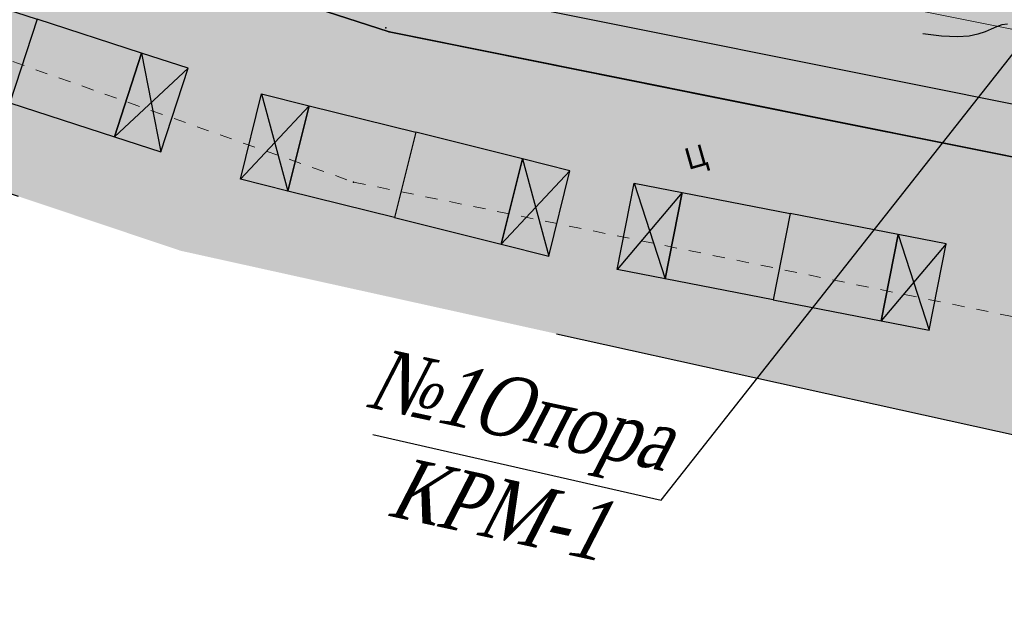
# Model space of a CAD drawing. Extents: x 4085 to 16488, y -65 to 12615.
# Tile 148 of 229: x 15329 to 15410, y 10527 to 10575. Entities that reach past the tile are written whole.
import ezdxf
from ezdxf.xclip import XClip

# ---------------------------------------------------------------- set-up
doc = ezdxf.new("R2010")
doc.units = 0
doc.header["$MEASUREMENT"] = 0
doc.header["$XCLIPFRAME"] = 0
for name, pattern in [('CONTI', [0]), ('STRIHSMALL', [1, 0.5, -0.5]), ('ДОРОГИ_СТРОЯЩ', [9, 8, -1])]:
    doc.linetypes.add(name, pattern=pattern)
doc.layers.get('0').update_dxf_attribs({"color": 250, "linetype": 'CONTI'})
for name, color, linetype in [('(025) Дорога', 7, 'Continuous'), ('(035) Откосы', 7, 'Continuous'), ('GOR_BDEFAULT', 212, 'CONTI'), ('PI_TTDEFAULT', 5, 'CONTI')]:
    doc.layers.add(name, color=color, linetype=linetype)
doc.layers.add('.', color=7, linetype='Continuous', lineweight=15)
doc.layers.add('0ZG - GOR-INCE', color=5, linetype='Continuous', lineweight=15)
doc.styles.add('BM-431', font='txt')
doc.styles.add('ESKD1', font='times.ttf', dxfattribs={"width": 0.8, "oblique": 14.99430549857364})
doc.styles.get("Standard").update_dxf_attribs({"font": 'times.ttf'})
doc.linetypes.add('ОТКОСЫ_НЕУКР1', pattern='A,0.5,["|",Standard,S=-1.199999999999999,R=0,X=0,Y=1.199999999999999],1,["|",Standard,S=-0.5,R=0,X=0,Y=0.5],0.5', length=2)

# ---------------------------------------------------------------- blocks, each defined once
blk = doc.blocks.new('wedwedwedewdewd')
at = {"layer": '.', "linetype": 'Continuous'}
h = blk.add_hatch(color=256, dxfattribs=at)
h.dxf.hatch_style = 1
h.set_gradient(color1=(255, 217, 179), color2=(255, 209, 163), one_color=1, tint=0.8199999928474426, name='HEMISPHERICAL')
h.paths.add_polyline_path([(16128.6629179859, 10756.6104308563), (16126.6629179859, 10756.6104308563), (16126.6629179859, 10760.2104308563), (16128.6629179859, 10760.2104308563)])
h.paths.add_polyline_path([(16137.6629179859, 10756.6104308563), (16139.6629179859, 10756.6104308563), (16139.6629179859, 10760.2104308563), (16137.6629179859, 10760.2104308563)])
h = blk.add_hatch(color=256, dxfattribs=at)
h.dxf.hatch_style = 1
h.set_gradient(color1=(255, 127, 127), color2=(255, 133, 133), one_color=1, tint=0.7599999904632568, name='HEMISPHERICAL')
h.paths.add_polyline_path([(16133.1629179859, 10760.2104308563), (16133.1629179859, 10756.6104308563), (16137.6629179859, 10756.6104308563), (16137.6629179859, 10760.2104308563)])
h.paths.add_polyline_path([(16133.1629179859, 10760.2104308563), (16133.1629179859, 10756.6104308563), (16128.6629179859, 10756.6104308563), (16128.6629179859, 10760.2104308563)])
at = {"linetype": 'Continuous'}
for points in [[(16128.6629179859, 10756.6104308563), (16126.6629179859, 10756.6104308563), (16126.6629179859, 10760.2104308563), (16128.6629179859, 10760.2104308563)], [(16133.1629179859, 10760.2104308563), (16133.1629179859, 10756.6104308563), (16128.6629179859, 10756.6104308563), (16128.6629179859, 10760.2104308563)], [(16133.1629179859, 10760.2104308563), (16133.1629179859, 10756.6104308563), (16137.6629179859, 10756.6104308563), (16137.6629179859, 10760.2104308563)], [(16137.6629179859, 10756.6104308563), (16139.6629179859, 10756.6104308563), (16139.6629179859, 10760.2104308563), (16137.6629179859, 10760.2104308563)]]:
    blk.add_lwpolyline(points, close=True, dxfattribs=at)
for points in [[(16126.6629179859, 10760.2104308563), (16128.6629179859, 10756.6104308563)], [(16128.6629179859, 10760.2104308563), (16126.6629179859, 10756.6104308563)], [(16137.6629179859, 10760.2104308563), (16139.6629179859, 10756.6104308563)], [(16139.6629179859, 10760.2104308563), (16137.6629179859, 10756.6104308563)]]:
    blk.add_lwpolyline(points, dxfattribs=at)
blk = doc.blocks.new('DWQDWQDWQDW')
at = {"layer": '(035) Откосы', "color": 253, "linetype": 'ОТКОСЫ_НЕУКР1', "elevation": -0.6170000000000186, "flags": 128}
blk.add_lwpolyline([(16564.2685543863, 8940.05366447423), (16571.56438794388, 8940.049617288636), (16579.24229880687, 8940.682216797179), (16586.23834138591, 8939.28798064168), (16594.08376090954, 8937.329337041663), (16596.23756082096, 8937.07311931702), (16604.99378058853, 8932.406532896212), (16613.69562732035, 8927.074860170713), (16626.47846730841, 8919.280967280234), (16639.49087866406, 8911.319458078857), (16651.9820064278, 8903.85268458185), (16664.47700269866, 8896.490241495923), (16677.09143031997, 8889.065860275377), (16679.39855639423, 8887.981581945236), (16695.2108295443, 8881.729711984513), (16708.65326078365, 8876.525155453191), (16722.23698177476, 8871.77063759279), (16735.50823853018, 8868.774063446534), (16749.63002218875, 8865.606017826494), (16760.99577287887, 8864.573100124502), (16775.79265262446, 8863.378462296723), (16791.22906654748, 8862.267464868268), (16804.74432975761, 8861.94847750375), (16819.74132904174, 8861.653146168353), (16835.02693216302, 8861.360536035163), (16850.25698425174, 8861.043143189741), (16865.37728238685, 8860.79020800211), (16880.60442877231, 8860.5237254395), (16895.80853699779, 8860.385576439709), (16909.27623827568, 8864.858854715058), (16923.90202324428, 8869.7262688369), (16938.08048568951, 8874.446364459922), (16952.65749232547, 8879.342421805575), (16966.66929764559, 8883.988184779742), (16980.80614278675, 8888.7491203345), (16994.83943295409, 8893.431466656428), (16997.11785405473, 8894.36489901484), (17001.96598783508, 8896.979129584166), (17014.00648242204, 8903.364783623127), (17016.84216589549, 8904.618776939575), (17018.16922240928, 8905.356490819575), (17021.24240132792, 8907.064878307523), (17025.47054322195, 8909.6625474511)], dxfattribs=at)
at = {"color": 253, "linetype": 'Continuous', "elevation": -0.6170000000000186}
for points in [[(16558.80255977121, 8945.946029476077), (16570.6070005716, 8947.717188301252, -0.07815532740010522), (16597.94249155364, 8942.058203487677), (16620.12967143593, 8929.197915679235, 0.02195865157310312), (16680.08866086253, 8893.238522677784, 0.01496813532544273), (16723.48298193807, 8876.757839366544), (16750.88513959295, 8870.57602320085), (16790.77832134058, 8867.279309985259), (16872.31370058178, 8863.893621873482), (16895.15054692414, 8864.321306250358), (16944.32124811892, 8880.133131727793), (16994.43535242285, 8899.563749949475), (17012.77464116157, 8910.375999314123), (17023.26825659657, 8917.9292242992)], [(16562.18063359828, 8941.934712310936), (16579.37002182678, 8942.908548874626), (16596.98241794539, 8939.147166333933), (16618.54894594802, 8926.646625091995, 0.02197958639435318), (16678.79663357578, 8890.526571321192, 0.01507167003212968), (16722.66014219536, 8873.868075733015), (16750.42929275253, 8867.603467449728), (16790.58345219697, 8864.285187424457, 0.01330051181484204), (16847.98186172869, 8863.082048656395), (16895.37651316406, 8862.057228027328), (16949.57757229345, 8880.2725550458, 0.04650476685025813), (16996.14201924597, 8896.840733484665), (17017.23438593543, 8907.707821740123), (17025.51246180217, 8912.472396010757)]]:
    blk.add_lwpolyline(points, format="xyb", dxfattribs=at)
at = {"color": 253, "linetype": 'STRIHSMALL', "elevation": -0.2409999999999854}
blk.add_lwpolyline([(16593.21583156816, 8931.924035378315), (16614.44362853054, 8919.185168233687), (16675.036071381, 8883.007916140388), (16720.64128200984, 8865.661257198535), (16749.28270343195, 8859.111734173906), (16790.49098786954, 8855.53213624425), (16849.99348042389, 8854.548292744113), (16896.48786096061, 8853.889257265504), (16953.02450571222, 8872.4673090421), (16964.2357470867, 8876.242711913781), (17016.50260233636, 8897.154158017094)], dxfattribs=at)
at = {"layer": 'GOR_BDEFAULT', "color": 253}
blk.add_polyline3d([(16747.53954797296, 8871.49960799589, 0.02799999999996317), (16747.29972271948, 8871.468242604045, 0.02799999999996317), (16747.07964134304, 8871.400684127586, 0.02799999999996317), (16746.86711058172, 8871.30408829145, 0.02799999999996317), (16746.61586620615, 8871.19742984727, 0.02799999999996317), (16746.31836062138, 8871.109734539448, 0.02799999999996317), (16745.9527196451, 8871.045652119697, 0.02799999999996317), (16745.47267955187, 8871.024155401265, 0.02799999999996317), (16744.81978536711, 8871.07136518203, 0.02799999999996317), (16744.05713823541, 8871.183028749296, 0.02799999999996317)], dxfattribs=at)
blk.add_polyline3d([(16747.53954797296, 8871.49960799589, 0.02799999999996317), (16747.29972271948, 8871.468242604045, 0.02799999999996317), (16747.07964134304, 8871.400684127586, 0.02799999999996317), (16746.86711058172, 8871.30408829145, 0.02799999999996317), (16746.61586620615, 8871.19742984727, 0.02799999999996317), (16746.31836062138, 8871.109734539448, 0.02799999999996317), (16745.9527196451, 8871.045652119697, 0.02799999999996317), (16745.47267955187, 8871.024155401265, 0.02799999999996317), (16744.81978536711, 8871.07136518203, 0.02799999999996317), (16744.05713823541, 8871.183028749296, 0.02799999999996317)], dxfattribs=at)
at = {"layer": 'PI_TTDEFAULT', "color": 253}
for p in [(16722.11175695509, 8871.941527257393, -0.3110000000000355), (16722.23698177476, 8871.77063759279, -0.3710000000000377), (16735.50823853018, 8868.774063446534, -0.3900000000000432), (16720.64128200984, 8865.661257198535, -0.1779999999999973)]:
    blk.add_point(p, dxfattribs=at)
at = {"layer": '(025) Дорога', "color": 253, "linetype": 'ДОРОГИ_СТРОЯЩ', "extrusion": (-0.01063456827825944, -0.002758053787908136, 0.9999396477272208), "style": 'BM-431'}
blk.add_text('Ц', height=0.8750000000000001, rotation=14.53837778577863, dxfattribs=at).set_placement((16730.28196220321, 8864.500700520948, -496.3543458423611))
blk = doc.blocks.new('A$C10aa157c')
at = {"layer": '.', "linetype": 'Continuous', "lineweight": 50}
h = blk.add_hatch(color=4, dxfattribs=at)
h.dxf.hatch_style = 1
h.set_gradient(color1=(0, 255, 255), color2=(0, 255, 255), one_color=1, tint=0.5)
edge = h.paths.add_edge_path()
edge.add_line((117.4324962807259, 25.8464246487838), (111.2859458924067, 22.04202636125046))
edge.add_line((111.2859458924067, 22.04202636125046), (90.49397812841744, 10.57433190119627))
edge.add_line((90.49397812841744, 10.57433190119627), (88.23807309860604, 9.587726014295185))
edge.add_line((88.23807309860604, 9.587726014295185), (6.163735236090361, -19.95635591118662))
edge.add_arc((-27.70549202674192, 74.13336427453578), 100.0000000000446, 270.3128248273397, 289.7972202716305, ccw=False)
edge.add_line((-27.15951241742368, -25.86514524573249), (-114.5854871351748, -26.34248035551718))
edge.add_line((-114.5854871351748, -26.34248035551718), (-131.8038967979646, -25.51755084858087))
edge.add_line((-131.8038967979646, -25.51755084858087), (-156.2513825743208, -23.98036590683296))
edge.add_line((-156.2513825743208, -23.98036590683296), (-183.7814535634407, -18.45982324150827))
edge.add_line((-183.7814535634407, -18.45982324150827), (-197.4729350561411, -14.02515858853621))
edge.add_line((-197.4729350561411, -14.02515858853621), (-226.9882538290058, -3.257921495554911))
edge.add_line((-226.9882538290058, -3.257921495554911), (-229.3201723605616, -2.22804471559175))
edge.add_line((-229.3201723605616, -2.22804471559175), (-266.0129081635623, 18.33381446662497))
edge.add_line((-266.0129081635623, 18.33381446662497), (-302.414357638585, 39.40997971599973))
edge.add_line((-302.414357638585, 39.40997971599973), (-311.2653128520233, 44.05475481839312))
edge.add_arc((-5824.953526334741, -31255.54911888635), 31781.53489632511, 80.00936784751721, 80.04077242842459)
edge.add_arc((-344.2962635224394, -73.22361097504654), 121.3386725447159, 82.48260712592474, 104.7849835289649)
edge.add_line((-375.2609654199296, 44.0975750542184), (-422.1471010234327, 28.59770207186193))
edge.add_line((-422.1471010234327, 28.59770207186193), (-424.8801888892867, 34.73041368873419))
edge.add_line((-424.8801888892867, 34.73041368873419), (-369.9069065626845, 51.63645814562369))
edge.add_arc((-345.3716680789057, -51.17261419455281), 105.6961838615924, 80.20076656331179, 103.42249696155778, ccw=False)
edge.add_line((-327.3825670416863, 52.98148090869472), (-309.305153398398, 49.80210033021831))
edge.add_line((-309.305153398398, 49.80210033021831), (-299.5158731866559, 44.66491412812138))
edge.add_line((-299.5158731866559, 44.66491412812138), (-263.0429987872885, 23.54739438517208))
edge.add_line((-263.0429987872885, 23.54739438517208), (-226.6355735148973, 3.145417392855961))
edge.add_line((-226.6355735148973, 3.145417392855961), (-224.7456836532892, 2.310759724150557))
edge.add_line((-224.7456836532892, 2.310759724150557), (-195.5197359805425, -8.350914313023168))
edge.add_line((-195.5197359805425, -8.350914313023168), (-182.2621487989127, -12.64504079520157))
edge.add_line((-182.2621487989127, -12.64504079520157), (-155.4697206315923, -18.01766561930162))
edge.add_line((-155.4697206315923, -18.01766561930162), (-131.4720545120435, -19.52656724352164))
edge.add_line((-131.4720545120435, -19.52656724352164), (-114.4582114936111, -20.34169601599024))
edge.add_line((-114.4582114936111, -20.34169601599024), (-27.19227119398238, -19.86523467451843))
edge.add_arc((-27.70549202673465, 74.13336427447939), 93.99999999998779, 270.3128248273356, 289.7972202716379)
edge.add_line((4.131581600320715, -14.31097270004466), (86.01742751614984, 15.16525827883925))
edge.add_line((86.01742751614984, 15.16525827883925), (87.83742534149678, 15.96122288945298))
edge.add_line((87.83742534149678, 15.96122288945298), (108.2562857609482, 27.2231320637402))
edge.add_line((108.2562857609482, 27.2231320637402), (115.2645194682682, 31.56086796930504))
edge.add_line((115.2645194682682, 31.56086796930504), (117.4324962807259, 25.8464246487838))
at = {"linetype": 'Continuous'}
h = blk.add_hatch(color=256, dxfattribs=at)
h.dxf.hatch_style = 1
h.set_gradient(color1=(196, 196, 196), color2=(179, 179, 179), one_color=1, tint=0.699999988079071, name='SPHERICAL')
edge = h.paths.add_edge_path()
edge.add_line((-329.6939609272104, -123.8959480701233), (-413.5123903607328, -4.99904155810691))
edge.add_line((-413.5123903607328, -4.99904155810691), (-355.7886663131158, 33.28476060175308))
edge.add_line((-355.7886663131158, 33.28476060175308), (-335.031477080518, 75.58643090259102))
edge.add_line((-335.031477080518, 75.58643090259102), (-290.265852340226, 52.29770563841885))
edge.add_arc((-35.22096130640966, 435.710675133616), 460.4925641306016, 236.3682958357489, 253.1961533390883)
edge.add_arc((23.16678665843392, 1743.610821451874), 1759.185429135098, 263.7500878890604, 266.8247429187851)
edge.add_line((-74.2750708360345, -12.87386635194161), (-37.8087558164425, -12.38197344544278))
edge.add_line((-37.8087558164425, -12.38197344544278), (-8.681647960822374, -7.258780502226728))
edge.add_line((-8.681647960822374, -7.258780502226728), (21.71312455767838, 1.674478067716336))
edge.add_line((21.71312455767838, 1.674478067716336), (73.82824807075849, 22.10592837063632))
edge.add_line((73.82824807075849, 22.10592837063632), (122.4104008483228, 60.65294329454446))
edge.add_line((122.4104008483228, 60.65294329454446), (125.2745590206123, 27.75500045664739))
edge.add_line((125.2745590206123, 27.75500045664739), (114.748125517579, 2.379272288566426))
edge.add_line((114.748125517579, 2.379272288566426), (116.6623456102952, -0.02417328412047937))
edge.add_line((116.6623456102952, -0.02417328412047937), (116.2891382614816, -3.732436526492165))
edge.add_line((116.2891382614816, -3.732436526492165), (111.2584338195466, -27.65741119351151))
edge.add_line((111.2584338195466, -27.65741119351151), (112.8600939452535, -27.92515144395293))
edge.add_line((112.8600939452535, -27.92515144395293), (106.1017429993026, -65.58583641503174))
edge.add_line((106.1017429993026, -65.58583641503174), (101.2804055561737, -90.48027766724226))
edge.add_line((101.2804055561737, -90.48027766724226), (98.81490888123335, -96.13533966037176))
edge.add_line((98.81490888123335, -96.13533966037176), (53.13542081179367, -97.30507864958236))
edge.add_line((53.13542081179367, -97.30507864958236), (30.09047449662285, -97.89520286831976))
edge.add_line((30.09047449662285, -97.89520286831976), (12.28662535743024, -98.29843708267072))
edge.add_line((12.28662535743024, -98.29843708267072), (-62.51886126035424, -99.99268484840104))
edge.add_line((-62.51886126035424, -99.99268484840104), (-93.46711186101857, -101.1777100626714))
edge.add_line((-93.46711186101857, -101.1777100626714), (-93.73522817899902, -109.8933634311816))
edge.add_line((-93.73522817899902, -109.8933634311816), (-152.9130991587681, -112.2181400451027))
edge.add_line((-152.9130991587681, -112.2181400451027), (-153.085833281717, -120.2735644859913))
edge.add_line((-153.085833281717, -120.2735644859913), (-196.6151896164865, -120.663996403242))
edge.add_line((-196.6151896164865, -120.663996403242), (-196.010272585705, -100.2536491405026))
edge.add_line((-196.010272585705, -100.2536491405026), (-236.8828322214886, -97.89520286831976))
edge.add_line((-236.8828322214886, -97.89520286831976), (-266.6043384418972, -99.72434434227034))
edge.add_line((-266.6043384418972, -99.72434434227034), (-280.8519175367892, -100.7559259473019))
edge.add_line((-280.8519175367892, -100.7559259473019), (-292.7545044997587, -102.6790545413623))
edge.add_line((-292.7545044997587, -102.6790545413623), (-308.6164820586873, -109.5958216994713))
edge.add_line((-308.6164820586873, -109.5958216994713), (-329.6939609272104, -123.8959480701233))
at = {"lineweight": 0, "true_color": 0xa6c388}
h = blk.add_hatch(color=63, dxfattribs=at)
h.dxf.hatch_style = 1
h.paths.add_polyline_path([(-278.5414027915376, 10.69014671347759), (-278.3052139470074, -4.311976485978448), (-285.1043725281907, -4.419022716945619), (-285.0807591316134, -5.918835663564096), (-276.7817871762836, -5.788179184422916), (-277.0271756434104, 9.798280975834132)])
edge = h.paths.add_edge_path()
edge.add_line((-256.6715147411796, -0.790409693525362), (-247.7452800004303, -15.13001866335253))
edge.add_line((-247.7452800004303, -15.13001866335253), (-262.1435631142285, -24.0927773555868))
edge.add_line((-262.1435631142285, -24.0927773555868), (-265.7371226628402, -18.31987979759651))
edge.add_line((-265.7371226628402, -18.31987979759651), (-267.0105561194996, -19.11257748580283))
edge.add_line((-267.0105561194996, -19.11257748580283), (-263.4169954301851, -24.885474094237))
edge.add_arc((-262.1435625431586, -24.09277700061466), 1.499999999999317, 211.901781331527, 301.9017689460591)
edge.add_line((-261.3508657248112, -25.36621005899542), (-245.5852085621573, -15.55227740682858))
edge.add_line((-245.5852085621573, -15.55227740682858), (-255.4919758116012, -0.04916488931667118))
edge.add_line((-255.4919758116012, -0.04916488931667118), (-256.6715147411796, -0.790409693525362))
h.paths.add_polyline_path([(-222.3369069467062, -16.15473984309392), (-238.2523188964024, -16.15474258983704), (-238.2523173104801, -23.15474110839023), (-239.7223195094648, -23.15474042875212), (-239.7223187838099, -14.93086101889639), (-222.3225066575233, -15.01261470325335)])
edge = h.paths.add_edge_path()
edge.add_line((-221.0460177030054, -40.03470645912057), (-221.0460181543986, -38.04233692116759))
edge.add_line((-221.0460181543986, -38.04233692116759), (-238.5223226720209, -38.03525067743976))
edge.add_line((-238.5223226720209, -38.03525067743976), (-238.5223263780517, -57.63470889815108))
edge.add_line((-238.5223263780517, -57.63470889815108), (-230.0082504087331, -57.63470958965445))
edge.add_line((-230.0082504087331, -57.63470958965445), (-230.0082505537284, -58.83470958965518))
edge.add_line((-230.0082505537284, -58.83470958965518), (-239.7223206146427, -58.83470958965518))
edge.add_line((-239.7223206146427, -58.83470958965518), (-239.7223206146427, -27.15474042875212))
edge.add_line((-239.7223206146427, -27.15474042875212), (-238.2523164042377, -27.15474009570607))
edge.add_line((-238.2523164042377, -27.15474009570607), (-238.2523148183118, -34.15474258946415))
edge.add_line((-238.2523148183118, -34.15474258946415), (-221.092314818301, -34.15473870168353))
edge.add_line((-221.092314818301, -34.15473870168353), (-221.0923184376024, -18.17976202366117))
edge.add_arc((-91.01902333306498, 311.0959108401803), 354.0360586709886, 248.4445645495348, 248.6956990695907)
edge.add_line((-219.6478174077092, -18.74672463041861), (-219.5433991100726, -38.53470611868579))
edge.add_line((-219.5433991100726, -38.53470611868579), (-195.9423153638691, -38.53470077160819))
edge.add_line((-195.9423153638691, -38.53470077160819), (-195.9423153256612, -40.03470148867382))
edge.add_line((-195.9423153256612, -40.03470148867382), (-202.2723152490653, -40.03470148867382))
edge.add_line((-202.2723152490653, -40.03470148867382), (-202.272313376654, -46.83475257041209))
edge.add_line((-202.272313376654, -46.83475257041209), (-203.7423172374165, -46.83475323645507))
edge.add_line((-203.7423172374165, -46.83475323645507), (-203.7423172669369, -40.03470253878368))
edge.add_line((-203.7423172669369, -40.03470253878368), (-221.0460177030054, -40.03470645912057))
at = {"linetype": 'Continuous'}
blk.add_lwpolyline([(-373.7944340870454, 108.5221690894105), (-373.7944340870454, 37.87383067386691), (-338.7973859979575, -11.84971716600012), (-296.1668647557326, 12.1688909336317), (-278.1502265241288, 12.66864525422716), (-222.2923186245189, -17.35473897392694), (-192.3131233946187, -27.41567740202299), (-152.841873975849, -36.13979106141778), (-88.61392933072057, -37.22940865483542), (-24.38736609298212, -36.59652979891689), (-4.075459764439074, -35.34637554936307), (26.99026940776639, -25.76186857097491), (74.74103602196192, -7.278631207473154), (109.4043596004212, 7.298652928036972), (135.566190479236, 19.46775833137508), (110.1840137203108, 64.19822788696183), (9.488295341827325, 20.69822151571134), (-104.2532370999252, 13.96907995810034), (-207.6545405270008, 33.67587202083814), (-251.5703695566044, 64.2554686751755), (-301.8282399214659, 93.33502415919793), (-373.7944340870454, 108.5221690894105)], dxfattribs=at)
at = {"linetype": 'Continuous', "lineweight": 30}
blk.add_lwpolyline([(-27.15951241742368, -25.86514524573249), (-114.5854871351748, -26.34248035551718), (-131.8038967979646, -25.51755084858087), (-156.2513825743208, -23.98036590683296), (-183.7814535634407, -18.45982324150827), (-197.4729350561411, -14.02515858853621), (-226.9882538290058, -3.257921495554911), (-229.3201723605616, -2.22804471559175), (-266.0129081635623, 18.33381446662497), (-302.414357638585, 39.40997971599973), (-311.2653128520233, 44.05475481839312, 0.0001370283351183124), (-328.421870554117, 47.07217907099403, 0.09762081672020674), (-375.2609654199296, 44.0975750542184), (-422.1471010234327, 28.59770207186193)], format="xyb", dxfattribs=at)
at = {"linetype": 'Continuous', "elevation": -1.836999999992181}
blk.add_lwpolyline([(-310.5347289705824, 45.93517624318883), (-288.727846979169, 33.96953195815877), (-274.4873257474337, 25.23622013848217), (-257.6072697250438, 15.40358086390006), (-243.4411516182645, 7.570372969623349), (-227.6496925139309, -0.7277474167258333), (-212.7345870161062, -6.331781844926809), (-195.4560515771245, -12.39361442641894), (-183.4075955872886, -16.35303855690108), (-155.4991731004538, -21.96472225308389), (-122.889283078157, -23.89089112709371), (-107.8811498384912, -24.49342670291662), (-81.50336457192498, -24.62609611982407), (-54.75523238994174, -24.19153198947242), (-30.58178783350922, -24.14722349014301), (-10.46175109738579, -24.11034464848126), (15.60182704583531, -14.66533892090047), (36.49558892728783, -7.093788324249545), (44.56949260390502, -4.270245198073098), (63.54049542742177, 1.907058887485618), (78.57534353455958, 7.959346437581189), (93.13901648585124, 15.03243375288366), (116.5460771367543, 28.18288504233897), (118.3102865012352, 29.25414919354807)], dxfattribs=at)
at = {"ltscale": 5}
blk.add_lwpolyline([(-221.0460177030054, -40.03470645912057), (-221.0460181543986, -38.04233692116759), (-238.5223226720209, -38.03525067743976), (-238.5223263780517, -57.63470889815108), (-230.0082504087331, -57.63470958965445), (-230.0082505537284, -58.83470958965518), (-239.7223206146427, -58.83470958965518), (-239.7223206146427, -27.15474042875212), (-238.2523164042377, -27.15474009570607), (-238.2523148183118, -34.15474258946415), (-221.092314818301, -34.15473870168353), (-221.0923184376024, -18.17976202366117, 0.00109578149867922), (-219.6478174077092, -18.74672463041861), (-219.5433991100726, -38.53470611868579), (-195.9423153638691, -38.53470077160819), (-195.9423153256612, -40.03470148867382), (-202.2723152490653, -40.03470148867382), (-202.272313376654, -46.83475257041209), (-203.7423172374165, -46.83475323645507), (-203.7423172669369, -40.03470253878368)], format="xyb", close=True, dxfattribs=at)
at = {"linetype": 'Continuous'}
for p, rotation in [((-18869.34779564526, -5257.091574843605), 341.9724039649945), ((-18438.8504895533, -6562.723351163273), 346.0079574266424), ((-18057.92113353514, -7508.508848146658), 348.9950573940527)]:
    blk.add_blockref('wedwedwedewdewd', p, dxfattribs=dict(at, rotation=rotation))
at = {"layer": '0ZG - GOR-INCE', "linetype": 'Continuous', "rotation": 1.343740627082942}
blk.add_blockref('DWQDWQDWQDW', (-16693.37190173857, -9279.936333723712, -1.219999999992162), dxfattribs=at)

msp = doc.modelspace()

# ---------------------------------------------------------------- block references
at = {"linetype": 'Continuous'}
ref = msp.add_blockref('A$C10aa157c', (15727.08899905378, 10610.84620519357, 2.267999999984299), dxfattribs=dict(at, xscale=2, yscale=2, zscale=2))
XClip(ref).set_block_clipping_path([(-373.7944340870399, 108.52216908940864), (-301.8282399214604, 93.33502415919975), (-251.57036955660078, 64.25546867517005), (-207.6545405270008, 33.67587202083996), (-104.25323709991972, 13.969079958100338), (9.488295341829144, 20.69822151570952), (110.18401372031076, 64.19822788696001), (135.5661904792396, 19.467758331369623), (74.7410360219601, -7.278631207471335), (26.99026940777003, -25.76186857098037), (-4.075459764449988, -35.34637554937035), (-88.61392933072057, -37.22940865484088), (-152.84187397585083, -36.1397910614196), (-192.31312339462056, -27.415677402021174), (-222.2923186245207, -17.35473897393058), (-278.15022652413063, 12.668645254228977), (-296.17026621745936, 12.384943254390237), (-338.7973859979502, -11.849717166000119), (-373.7944340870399, 37.873830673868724)])

# ---------------------------------------------------------------- next in the draw order: texts
at = {"color": 5, "insert": (15369.37037823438, 10538.9937343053, 1.743999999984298), "char_height": 5, "width": 25.68478460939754, "attachment_point": 5, "rotation": 347.7770526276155, "style": 'ESKD1', "bg_fill": 3, "box_fill_scale": 1.1, "bg_fill_color": 256, "bg_fill_true_color": 13158600, "bg_fill_transparency": 0}
msp.add_mtext('№1Опора КРМ-1', dxfattribs=at)

# ---------------------------------------------------------------- next in the draw order: linework, layer by layer
at = {"color": 5, "elevation": 1.743999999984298}
msp.add_lwpolyline([(15358.18328327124, 10540.98192743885), (15381.77587241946, 10535.61086777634), (15424.27390652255, 10589.56000294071)], dxfattribs=at)

doc.saveas('drawing.dxf')
